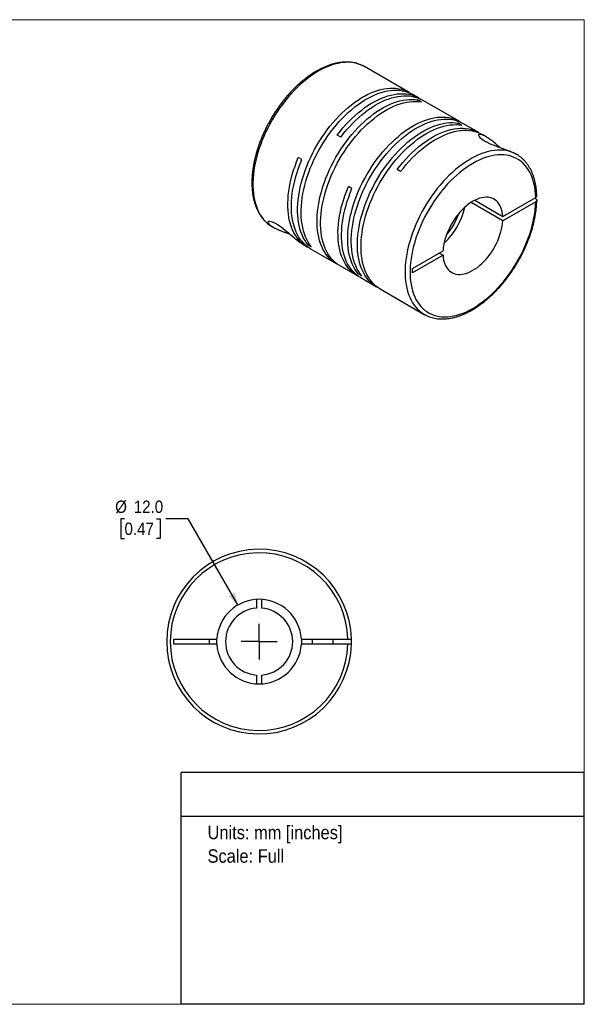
# Model space of a CAD drawing. Header units: millimetres. Extents: x 0 to 216, y 0 to 140.
# Tile 2 of 2: x 136 to 216, y 0 to 140. Entities that reach past the tile are written whole.
import ezdxf
from ezdxf.enums import TextEntityAlignment as Align

# ---------------------------------------------------------------- set-up
doc = ezdxf.new("R2010")
doc.units = ezdxf.units.MM
doc.header["$LTSCALE"] = 0.5
doc.linetypes.add('SLD-Solid', pattern=[0])
doc.layers.add('SLD-0', color=7, linetype='SLD-Solid', lineweight=25)
doc.layers.add('TEXT', color=140, linetype='SLD-Solid', lineweight=25)
doc.styles.add('SLDTEXTSTYLE0', font='GOTHIC.TTF', dxfattribs={"width": 0.913})
doc.dimstyles.new('SLDDIMSTYLE4', dxfattribs={"dimtxt": 1.75, "dimasz": 1.75, "dimexe": 0, "dimexo": 0.0625, "dimgap": 0.4375, "dimtad": 0, "dimtih": 1, "dimtoh": 1, "dimdec": 1, "dimrnd": 1e-09, "dimzin": 4, "dimdsep": 46, "dimtxsty": 'SLDTEXTSTYLE0', "dimsah": 1, "dimcen": 0, "dimadec": 0, "dimazin": 1, "dimtfac": 1, "dimtdec": 1, "dimtofl": 0, "dimtmove": 0, "dimatfit": 3, "dimfxl": 0, "dimfrac": 2, "dimtolj": 1, "dimtzin": 12, "dimarcsym": 0})

# ---------------------------------------------------------------- blocks, each defined once
blk = doc.blocks.new('SW_NOTE_0')
at = {"layer": 'TEXT', "color": 0, "insert": (0, 2.43), "char_height": 1.905, "attachment_point": 1, "style": 'SLDTEXTSTYLE0'}
blk.add_mtext('Units: mm [inches]', dxfattribs=at)
blk = doc.blocks.new('SW_NOTE_0_1')
at = {"layer": 'TEXT', "color": 0, "insert": (0, 2.43), "char_height": 1.905, "attachment_point": 1, "style": 'SLDTEXTSTYLE0'}
blk.add_mtext('Scale: Full', dxfattribs=at)
blk = doc.blocks.new('Block1')
at = {"layer": 'TEXT'}
for p, q in [((215.9, 32.88), (158.75, 32.88)), ((158.75, 0), (158.75, 32.88)), ((215.9, 0), (215.9, 32.88)), ((158.75, 26.7), (215.9, 26.7)), ((215.9, 0), (158.75, 0))]:
    blk.add_line(p, q, dxfattribs=at)
at = {"layer": 'TEXT', "color": 140}
for name, p in [('SW_NOTE_0', (162.49, 22.9)), ('SW_NOTE_0_1', (162.49, 19.56))]:
    blk.add_blockref(name, p, dxfattribs=at)
at = {"layer": 'TEXT', "color": 140, "style": 'SLDTEXTSTYLE0', "width": 0.913, "flags": 2}
for tag, height, p in [('AUTOATTR0', 2.12, (175.99, 28.35)), ('AUTOATTR1_0', 2.38, (166.91, 14.94)), ('AUTOATTR1_1', 2.38, (161.05, 11.86)), ('AUTOATTR1_2', 2.38, (166.69, 8.78))]:
    blk.add_attdef(tag, text='', height=height, dxfattribs=at).set_placement(p, align=Align.BOTTOM_LEFT)
blk = doc.blocks.new('Block2')
at = {"color": 7, "linetype": 'SLD-Solid', "lineweight": 18}
for p, q in [((0, 139.7), (215.9, 139.7)), ((0, 139.7), (0, 0)), ((215.9, 139.7), (215.9, 0)), ((0, 0), (215.9, 0))]:
    blk.add_line(p, q, dxfattribs=at)
blk = doc.blocks.new('_D_5')
at = {"layer": 'SLD-0'}
for p, q in [((150.72, 68.88), (150.18, 68.88)), ((150.18, 68.88), (150.18, 66.1)), ((155.24, 68.88), (155.78, 68.88)), ((155.78, 68.88), (155.78, 66.1)), ((159.74, 68.88), (156.56, 68.88)), ((166.8, 56.66), (159.74, 68.88)), ((150.18, 66.1), (150.72, 66.1)), ((155.78, 66.1), (155.24, 66.1))]:
    blk.add_line(p, q, dxfattribs=at)
blk.add_solid([(166.8, 56.66), (166.36, 58.42), (165.49, 57.92)], dxfattribs=at)
at = {"layer": 'SLD-0', "char_height": 1.75, "attachment_point": 1, "style": 'SLDTEXTSTYLE0'}
for s, insert in [('%%c', (149.4, 71.47)), ('12.0', (152.04, 71.47)), ('0.47', (150.72, 68.34))]:
    blk.add_mtext(s, dxfattribs=dict(at, insert=insert))
blk = doc.blocks.new('SW_CENTERMARKSYMBOL_2')
at = {"layer": 'SLD-0', "color": 0}
for q in [(0, 2.54), (-2.54, 0), (0, -2.54), (2.54, 0)]:
    blk.add_line((0, 0), q, dxfattribs=at)

msp = doc.modelspace()

# ---------------------------------------------------------------- linework, layer by layer
for p, q in [((191.07, 129.38), (184.74, 133.04)), ((184.76, 133.03), (184.74, 133.04)), ((192.45, 128.59), (191.57, 129.09)), ((192.8, 128.04), (192.3, 128.33)), ((192.3, 128.1), (192.3, 128.33)), ((198.17, 125.28), (192.95, 128.3)), ((198.53, 124.74), (198.02, 125.03)), ((198.02, 124.79), (198.02, 125.03)), ((200.93, 123.69), (198.68, 124.99)), ((181.38, 123.04), (180.88, 123.33)), ((201.97, 123.09), (201.43, 123.4)), ((206.31, 120.59), (206.12, 120.69)), ((175.86, 119.85), (175.36, 120.14)), ((189.86, 118.14), (189.36, 118.43)), ((182.96, 115.74), (182.46, 116.03)), ((204.34, 111.17), (199.84, 113.77)), ((200.37, 114.08), (204.34, 111.79)), ((204.34, 111.79), (209.02, 114.48)), ((209.02, 113.87), (204.34, 111.17)), ((209.02, 114.28), (208.84, 114.38)), ((171.64, 110.34), (171.83, 110.24)), ((175.98, 107.84), (176.59, 107.49)), ((176.73, 107.75), (176.93, 107.86)), ((177.24, 107.46), (176.73, 107.75)), ((177.09, 107.2), (180.73, 105.1)), ((191.55, 104.4), (195.88, 106.9)), ((195.88, 106.29), (191.55, 103.79)), ((195.35, 106.59), (195.88, 106.29)), ((181.23, 104.81), (183.7, 103.39)), ((183.84, 103.64), (184.04, 103.76)), ((184.34, 103.35), (183.84, 103.64)), ((191.55, 103.79), (191.55, 104.4)), ((184.2, 103.1), (186.45, 101.79)), ((186.96, 101.5), (193.21, 97.89)), ((193.21, 97.89), (193.22, 97.89)), ((169.42, 57.45), (169.42, 56.21)), ((170.17, 56.21), (170.17, 57.45)), ((157.7, 51.83), (163.81, 51.83)), ((157.7, 51.08), (157.7, 51.83)), ((162.7, 51.83), (162.7, 51.08)), ((163.8, 51.46), (163.81, 51.83)), ((175.79, 51.83), (182.39, 51.83)), ((177.3, 51.83), (177.3, 51.08)), ((180.3, 51.08), (180.3, 51.83)), ((163.81, 51.08), (157.7, 51.08)), ((163.81, 51.08), (163.8, 51.46)), ((182.39, 51.08), (175.79, 51.08)), ((169.42, 46.71), (169.42, 45.47)), ((170.17, 45.47), (170.17, 46.71))]:
    msp.add_line(p, q)
at = {"flags": 128}
for points in [[(184.74, 133.04), (184.73, 133.04), (184.39, 133.21), (184.04, 133.36), (183.67, 133.48), (183.28, 133.57), (182.88, 133.62), (182.47, 133.65), (182.05, 133.64), (181.62, 133.61), (181.18, 133.54), (180.74, 133.44), (180.28, 133.32), (179.82, 133.16), (179.36, 132.98), (178.89, 132.76), (178.42, 132.52), (177.96, 132.25), (177.49, 131.95), (177.02, 131.63), (176.56, 131.28), (176.1, 130.9), (175.64, 130.51), (175.2, 130.09), (174.76, 129.64), (174.33, 129.18), (173.91, 128.7), (173.5, 128.2), (173.1, 127.69), (172.71, 127.15), (172.34, 126.61), (171.99, 126.05), (171.65, 125.48), (171.32, 124.9), (171.02, 124.32), (170.73, 123.72), (170.46, 123.12), (170.21, 122.52), (169.98, 121.92), (169.78, 121.31), (169.59, 120.71), (169.43, 120.11), (169.29, 119.51), (169.17, 118.92), (169.07, 118.33), (169, 117.75), (168.95, 117.19), (168.93, 116.63), (168.93, 116.09), (168.95, 115.56), (169, 115.05), (169.07, 114.56), (169.16, 114.08), (169.28, 113.62), (169.42, 113.19), (169.58, 112.77), (169.76, 112.38), (169.97, 112.01), (170.2, 111.67), (170.44, 111.35), (170.71, 111.06), (171, 110.8), (171.3, 110.56), (171.62, 110.35), (171.64, 110.34)], [(176.73, 107.75), (176.49, 108.07), (176.27, 108.41), (176.07, 108.78), (175.89, 109.17), (175.73, 109.59), (175.59, 110.03), (175.48, 110.49), (175.39, 110.96), (175.32, 111.46), (175.28, 111.97), (175.26, 112.5), (175.26, 113.04), (175.29, 113.59), (175.34, 114.16), (175.41, 114.73), (175.51, 115.32), (175.63, 115.91), (175.77, 116.5), (175.94, 117.1), (176.12, 117.71), (176.33, 118.31), (176.56, 118.91), (176.81, 119.51), (177.08, 120.11), (177.36, 120.7), (177.67, 121.28), (177.99, 121.86), (178.33, 122.43), (178.69, 122.98), (179.06, 123.52), (179.44, 124.05), (179.84, 124.57), (180.25, 125.06), (180.67, 125.54), (181.1, 126), (181.54, 126.44), (181.98, 126.86), (182.43, 127.26), (182.89, 127.63), (183.35, 127.98), (183.82, 128.3), (184.28, 128.6), (184.75, 128.86), (185.22, 129.11), (185.68, 129.32), (186.15, 129.51), (186.6, 129.66), (187.06, 129.79), (187.5, 129.89), (187.94, 129.95), (188.37, 129.99), (188.79, 129.99), (189.2, 129.97), (189.6, 129.91), (189.98, 129.83), (190.35, 129.71), (190.71, 129.57), (191.04, 129.4), (191.31, 129.23)], [(177.24, 107.46), (176.99, 107.78), (176.77, 108.12), (176.57, 108.49), (176.39, 108.88), (176.23, 109.3), (176.09, 109.74), (175.98, 110.2), (175.89, 110.67), (175.82, 111.17), (175.78, 111.68), (175.76, 112.21), (175.76, 112.75), (175.79, 113.3), (175.84, 113.87), (175.91, 114.44), (176.01, 115.03), (176.13, 115.62), (176.27, 116.21), (176.44, 116.81), (176.62, 117.42), (176.83, 118.02), (177.06, 118.62), (177.31, 119.22), (177.58, 119.82), (177.87, 120.41), (178.17, 120.99), (178.49, 121.57), (178.83, 122.14), (179.19, 122.69), (179.56, 123.23), (179.94, 123.76), (180.34, 124.28), (180.75, 124.77), (181.17, 125.25), (181.6, 125.71), (182.04, 126.15), (182.48, 126.57), (182.94, 126.97), (183.39, 127.34), (183.86, 127.69), (184.32, 128.01), (184.79, 128.31), (185.25, 128.58), (185.72, 128.82), (186.19, 129.03), (186.65, 129.22), (187.1, 129.37), (187.56, 129.5), (188, 129.6), (188.44, 129.66), (188.87, 129.7), (189.29, 129.7), (189.7, 129.68), (190.1, 129.62), (190.48, 129.54), (190.85, 129.42), (191.21, 129.28), (191.55, 129.11), (191.57, 129.09)], [(180.88, 123.33), (181.28, 123.84), (181.69, 124.34), (182.11, 124.81), (182.54, 125.27), (182.98, 125.71), (183.43, 126.12), (183.88, 126.51), (184.34, 126.88), (184.8, 127.23), (185.26, 127.55), (185.73, 127.84), (186.2, 128.11), (186.66, 128.34), (187.13, 128.55), (187.59, 128.73), (188.05, 128.89), (188.5, 129.01), (188.94, 129.1), (189.38, 129.16), (189.81, 129.2), (190.23, 129.2), (190.63, 129.17), (191.03, 129.11), (191.41, 129.02), (191.78, 128.9), (192.13, 128.75), (192.47, 128.57), (192.69, 128.43)], [(181.38, 123.04), (181.78, 123.55), (182.19, 124.05), (182.61, 124.52), (183.04, 124.98), (183.48, 125.42), (183.93, 125.83), (184.38, 126.22), (184.84, 126.59), (185.3, 126.94), (185.77, 127.26), (186.23, 127.55), (186.7, 127.82), (187.17, 128.05), (187.63, 128.26), (188.09, 128.44), (188.55, 128.6), (189, 128.72), (189.45, 128.81), (189.88, 128.87), (190.31, 128.91), (190.73, 128.91), (191.14, 128.88), (191.53, 128.82), (191.91, 128.73), (192.28, 128.61), (192.64, 128.46), (192.95, 128.3)], [(180.98, 104.96), (180.7, 105.11), (180.38, 105.32), (180.08, 105.56), (179.79, 105.82), (179.53, 106.11), (179.28, 106.43), (179.06, 106.77), (178.85, 107.13), (178.67, 107.52), (178.51, 107.94), (178.37, 108.37), (178.25, 108.83), (178.16, 109.3), (178.09, 109.79), (178.04, 110.3), (178.02, 110.83), (178.02, 111.37), (178.04, 111.92), (178.09, 112.48), (178.16, 113.06), (178.25, 113.64), (178.37, 114.23), (178.51, 114.83), (178.67, 115.43), (178.85, 116.03), (179.06, 116.63), (179.28, 117.23), (179.53, 117.83), (179.79, 118.43), (180.08, 119.02), (180.38, 119.61), (180.7, 120.19), (181.04, 120.75), (181.39, 121.31), (181.76, 121.86), (182.14, 122.39), (182.54, 122.9), (182.95, 123.4), (183.36, 123.88), (183.79, 124.35), (184.23, 124.79), (184.68, 125.21), (185.13, 125.61), (185.58, 125.98), (186.04, 126.34), (186.51, 126.66), (186.98, 126.96), (187.44, 127.24), (187.91, 127.48), (188.37, 127.7), (188.84, 127.89), (189.3, 128.05), (189.75, 128.18), (190.2, 128.28), (190.63, 128.35), (191.07, 128.39), (191.49, 128.4), (191.9, 128.38), (192.3, 128.33)], [(181.23, 104.81), (181.2, 104.82), (180.88, 105.03), (180.58, 105.27), (180.3, 105.53), (180.03, 105.82), (179.78, 106.14), (179.56, 106.48), (179.35, 106.84), (179.17, 107.23), (179.01, 107.65), (178.87, 108.08), (178.75, 108.54), (178.66, 109.01), (178.59, 109.5), (178.54, 110.01), (178.52, 110.54), (178.52, 111.08), (178.54, 111.63), (178.59, 112.2), (178.66, 112.77), (178.75, 113.35), (178.87, 113.94), (179.01, 114.54), (179.17, 115.14), (179.35, 115.74), (179.56, 116.34), (179.78, 116.94), (180.03, 117.54), (180.3, 118.14), (180.58, 118.73), (180.88, 119.32), (181.2, 119.9), (181.54, 120.46), (181.9, 121.02), (182.26, 121.57), (182.65, 122.1), (183.04, 122.61), (183.45, 123.11), (183.87, 123.59), (184.29, 124.06), (184.73, 124.5), (185.18, 124.92), (185.63, 125.32), (186.09, 125.69), (186.55, 126.05), (187.01, 126.37), (187.48, 126.67), (187.94, 126.95), (188.41, 127.19), (188.88, 127.41), (189.34, 127.6), (189.8, 127.76), (190.25, 127.89), (190.7, 127.99), (191.14, 128.06), (191.57, 128.1), (191.99, 128.11), (192.4, 128.09), (192.8, 128.04)], [(183.84, 103.64), (183.6, 103.96), (183.37, 104.31), (183.17, 104.68), (182.99, 105.07), (182.83, 105.49), (182.7, 105.93), (182.58, 106.38), (182.49, 106.86), (182.43, 107.36), (182.38, 107.87), (182.36, 108.4), (182.37, 108.94), (182.39, 109.49), (182.44, 110.06), (182.52, 110.63), (182.61, 111.22), (182.73, 111.81), (182.88, 112.4), (183.04, 113), (183.23, 113.6), (183.44, 114.21), (183.66, 114.81), (183.91, 115.41), (184.18, 116.01), (184.47, 116.6), (184.78, 117.18), (185.1, 117.76), (185.44, 118.32), (185.79, 118.88), (186.16, 119.42), (186.55, 119.95), (186.95, 120.46), (187.35, 120.96), (187.77, 121.44), (188.2, 121.9), (188.64, 122.34), (189.09, 122.76), (189.54, 123.15), (190, 123.53), (190.46, 123.87), (190.92, 124.2), (191.39, 124.49), (191.86, 124.76), (192.33, 125), (192.79, 125.22), (193.25, 125.4), (193.71, 125.56), (194.16, 125.69), (194.61, 125.78), (195.05, 125.85), (195.48, 125.89), (195.9, 125.89), (196.3, 125.87), (196.7, 125.81), (197.09, 125.73), (197.46, 125.61), (197.81, 125.47), (198.15, 125.29), (198.42, 125.13)], [(184.34, 103.35), (184.1, 103.67), (183.88, 104.02), (183.67, 104.39), (183.49, 104.78), (183.34, 105.2), (183.2, 105.64), (183.09, 106.09), (183, 106.57), (182.93, 107.07), (182.89, 107.58), (182.87, 108.11), (182.87, 108.65), (182.9, 109.2), (182.95, 109.77), (183.02, 110.34), (183.12, 110.93), (183.24, 111.52), (183.38, 112.11), (183.54, 112.71), (183.73, 113.31), (183.94, 113.92), (184.17, 114.52), (184.42, 115.12), (184.68, 115.72), (184.97, 116.31), (185.28, 116.89), (185.6, 117.47), (185.94, 118.03), (186.3, 118.59), (186.67, 119.13), (187.05, 119.66), (187.45, 120.17), (187.86, 120.67), (188.28, 121.15), (188.71, 121.61), (189.14, 122.05), (189.59, 122.47), (190.04, 122.86), (190.5, 123.24), (190.96, 123.58), (191.43, 123.91), (191.89, 124.2), (192.36, 124.47), (192.83, 124.71), (193.29, 124.93), (193.75, 125.11), (194.21, 125.27), (194.66, 125.4), (195.11, 125.49), (195.55, 125.56), (195.98, 125.6), (196.4, 125.6), (196.81, 125.58), (197.2, 125.52), (197.59, 125.44), (197.96, 125.32), (198.31, 125.18), (198.65, 125), (198.68, 124.99)], [(186.71, 101.66), (186.43, 101.81), (186.11, 102.01), (185.81, 102.25), (185.52, 102.51), (185.26, 102.8), (185.01, 103.12), (184.78, 103.46), (184.58, 103.83), (184.4, 104.22), (184.23, 104.63), (184.09, 105.07), (183.98, 105.52), (183.88, 106), (183.81, 106.49), (183.77, 107), (183.74, 107.52), (183.74, 108.06), (183.77, 108.61), (183.81, 109.18), (183.88, 109.75), (183.98, 110.33), (184.09, 110.92), (184.23, 111.52), (184.4, 112.12), (184.58, 112.72), (184.78, 113.32), (185.01, 113.93), (185.26, 114.53), (185.52, 115.12), (185.81, 115.72), (186.11, 116.3), (186.43, 116.88), (186.77, 117.45), (187.12, 118), (187.49, 118.55), (187.87, 119.08), (188.27, 119.6), (188.67, 120.09), (189.09, 120.58), (189.52, 121.04), (189.96, 121.48), (190.4, 121.9), (190.85, 122.3), (191.31, 122.68), (191.77, 123.03), (192.24, 123.36), (192.7, 123.66), (193.17, 123.93), (193.64, 124.18), (194.1, 124.39), (194.56, 124.58), (195.02, 124.74), (195.48, 124.87), (195.92, 124.98), (196.36, 125.05), (196.79, 125.09), (197.21, 125.1), (197.63, 125.08), (198.02, 125.03)], [(186.96, 101.5), (186.93, 101.52), (186.61, 101.72), (186.31, 101.96), (186.02, 102.22), (185.76, 102.51), (185.51, 102.83), (185.29, 103.17), (185.08, 103.54), (184.9, 103.93), (184.74, 104.34), (184.6, 104.78), (184.48, 105.23), (184.39, 105.71), (184.32, 106.2), (184.27, 106.71), (184.25, 107.23), (184.25, 107.77), (184.27, 108.32), (184.32, 108.89), (184.39, 109.46), (184.48, 110.05), (184.6, 110.63), (184.74, 111.23), (184.9, 111.83), (185.08, 112.43), (185.29, 113.03), (185.51, 113.64), (185.76, 114.24), (186.02, 114.83), (186.31, 115.43), (186.61, 116.01), (186.93, 116.59), (187.27, 117.16), (187.62, 117.71), (187.99, 118.26), (188.37, 118.79), (188.77, 119.31), (189.18, 119.8), (189.59, 120.29), (190.02, 120.75), (190.46, 121.19), (190.9, 121.61), (191.36, 122.01), (191.81, 122.39), (192.27, 122.74), (192.74, 123.07), (193.21, 123.37), (193.67, 123.64), (194.14, 123.89), (194.6, 124.1), (195.07, 124.29), (195.52, 124.45), (195.98, 124.58), (196.43, 124.69), (196.86, 124.76), (197.3, 124.8), (197.72, 124.81), (198.13, 124.79), (198.53, 124.74)], [(189.36, 118.43), (189.76, 118.94), (190.17, 119.44), (190.59, 119.92), (191.02, 120.37), (191.46, 120.81), (191.91, 121.22), (192.36, 121.62), (192.82, 121.99), (193.28, 122.33), (193.75, 122.65), (194.22, 122.94), (194.68, 123.21), (195.15, 123.44), (195.61, 123.65), (196.08, 123.84), (196.53, 123.99), (196.98, 124.11), (197.43, 124.2), (197.87, 124.26), (198.29, 124.3), (198.71, 124.3), (199.12, 124.27), (199.52, 124.21), (199.9, 124.12), (200.27, 124), (200.62, 123.85), (200.96, 123.67), (201.18, 123.53)], [(189.86, 118.14), (190.26, 118.65), (190.67, 119.15), (191.09, 119.62), (191.52, 120.08), (191.96, 120.52), (192.41, 120.93), (192.86, 121.32), (193.32, 121.69), (193.78, 122.03), (194.24, 122.35), (194.71, 122.65), (195.18, 122.91), (195.64, 123.15), (196.11, 123.36), (196.57, 123.54), (197.02, 123.69), (197.47, 123.82), (197.92, 123.91), (198.35, 123.97), (198.78, 124.01), (199.2, 124.01), (199.61, 123.98), (200, 123.92), (200.38, 123.83), (200.75, 123.72), (201.11, 123.57), (201.43, 123.4)], [(203.89, 121.59), (203.86, 121.62), (203.69, 121.77), (203.52, 121.93), (203.29, 122.13), (203.11, 122.28), (202.96, 122.4), (202.84, 122.49), (202.68, 122.61), (202.53, 122.72), (202.4, 122.81), (202.22, 122.94), (202.05, 123.04), (201.89, 123.13), (201.75, 123.21), (201.62, 123.27), (201.44, 123.34), (201.29, 123.39), (201.16, 123.42), (201.06, 123.42), (200.98, 123.41), (200.92, 123.36), (200.91, 123.3), (200.93, 123.22), (200.99, 123.12), (201.09, 123), (201.23, 122.88), (201.41, 122.74), (201.62, 122.59), (201.88, 122.44), (202.16, 122.3), (202.47, 122.15), (202.79, 122.01), (203.12, 121.88), (203.46, 121.75), (203.8, 121.62), (204.11, 121.51), (204.43, 121.4), (204.63, 121.33), (204.83, 121.25), (205.02, 121.18), (205.35, 121.06), (205.66, 120.92), (205.94, 120.79), (205.94, 120.79)], [(206.29, 120.6), (205.95, 120.77), (205.59, 120.92), (205.22, 121.03), (204.84, 121.12), (204.44, 121.17), (204.03, 121.2), (203.61, 121.19), (203.18, 121.15), (202.74, 121.09), (202.29, 120.99), (201.83, 120.86), (201.37, 120.71), (200.91, 120.52), (200.44, 120.3), (199.98, 120.06), (199.51, 119.79), (199.04, 119.49), (198.57, 119.17), (198.11, 118.81), (197.65, 118.44), (197.2, 118.04), (196.75, 117.62), (196.31, 117.18), (195.88, 116.72), (195.46, 116.23), (195.05, 115.73), (194.65, 115.22), (194.27, 114.69), (193.9, 114.14), (193.54, 113.58), (193.2, 113.01), (192.88, 112.43), (192.57, 111.85), (192.29, 111.25), (192.02, 110.65), (191.77, 110.05), (191.54, 109.45), (191.34, 108.84), (191.15, 108.24), (190.99, 107.64), (190.85, 107.04), (190.73, 106.45), (190.64, 105.86), (190.57, 105.29), (190.52, 104.72), (190.5, 104.16), (190.5, 103.62), (190.52, 103.1), (190.57, 102.59), (190.64, 102.09), (190.73, 101.62), (190.85, 101.16), (190.99, 100.72), (191.15, 100.31), (191.34, 99.92), (191.54, 99.55), (191.77, 99.21), (192.02, 98.89), (192.29, 98.6), (192.57, 98.34), (192.88, 98.1), (193.2, 97.9), (193.21, 97.89)], [(209.02, 114.48), (208.99, 115), (208.94, 115.49), (208.87, 115.98), (208.77, 116.44), (208.66, 116.88), (208.51, 117.3), (208.35, 117.7), (208.17, 118.08), (207.96, 118.43), (207.73, 118.76), (207.49, 119.07), (207.22, 119.34), (206.93, 119.59), (206.63, 119.81), (206.31, 120), (205.97, 120.17), (205.62, 120.3), (205.25, 120.41), (204.87, 120.48), (204.48, 120.52), (204.07, 120.54), (203.66, 120.52), (203.23, 120.47), (202.8, 120.4), (202.36, 120.29), (201.91, 120.15), (201.46, 119.99), (201.01, 119.79), (200.55, 119.57), (200.09, 119.31), (199.63, 119.03), (199.18, 118.73), (198.72, 118.4), (198.27, 118.04), (197.83, 117.66), (197.39, 117.26), (196.95, 116.84), (196.53, 116.39), (196.12, 115.93), (195.71, 115.44), (195.32, 114.94), (194.94, 114.43), (194.57, 113.9), (194.22, 113.36), (193.89, 112.8), (193.57, 112.24), (193.26, 111.67), (192.98, 111.09), (192.71, 110.5), (192.47, 109.91), (192.24, 109.32), (192.04, 108.73), (191.86, 108.14), (191.69, 107.55), (191.55, 106.97), (191.44, 106.39), (191.34, 105.82), (191.27, 105.25), (191.23, 104.7), (191.2, 104.16), (191.2, 103.63), (191.23, 103.11), (191.27, 102.62), (191.34, 102.13), (191.44, 101.67), (191.55, 101.23), (191.69, 100.8), (191.86, 100.4), (192.04, 100.02), (192.24, 99.66), (192.47, 99.33), (192.71, 99.03), (192.98, 98.75), (193.26, 98.5), (193.57, 98.28), (193.89, 98.08), (194.22, 97.92), (194.57, 97.78), (194.94, 97.67), (195.32, 97.6), (195.71, 97.55), (196.12, 97.53), (196.53, 97.55), (196.95, 97.59), (197.39, 97.67), (197.83, 97.77), (198.27, 97.91), (198.72, 98.07), (199.18, 98.27), (199.63, 98.49), (200.09, 98.74), (200.55, 99.01), (201.01, 99.32), (201.46, 99.65), (201.91, 100), (202.36, 100.38), (202.8, 100.78), (203.23, 101.2), (203.66, 101.65), (204.07, 102.11), (204.48, 102.59), (204.87, 103.09), (205.25, 103.6), (205.62, 104.13), (205.97, 104.67), (206.31, 105.22), (206.63, 105.79), (206.93, 106.36), (207.22, 106.94), (207.49, 107.52), (207.73, 108.11), (207.96, 108.7), (208.17, 109.29), (208.35, 109.88), (208.51, 110.47), (208.66, 111.06), (208.77, 111.64), (208.87, 112.21), (208.94, 112.77), (208.99, 113.33), (209.02, 113.87)], [(206.31, 120.59), (206.29, 120.59), (206.29, 120.6)], [(176.85, 107.35), (176.6, 107.48), (176.28, 107.69), (175.97, 107.92), (175.69, 108.18), (175.42, 108.47), (175.17, 108.78), (174.94, 109.12), (174.74, 109.48), (174.55, 109.87), (174.39, 110.28), (174.25, 110.71), (174.13, 111.16), (174.03, 111.63), (173.96, 112.12), (173.91, 112.63), (173.88, 113.15), (173.88, 113.69), (173.9, 114.24), (173.94, 114.8), (174.01, 115.37), (174.1, 115.95), (174.21, 116.54), (174.35, 117.13), (174.51, 117.73), (174.69, 118.33), (174.89, 118.93), (175.11, 119.54), (175.36, 120.14)], [(177.09, 107.2), (176.79, 107.39), (176.49, 107.62), (176.2, 107.88), (175.93, 108.16), (175.68, 108.48), (175.45, 108.82), (175.24, 109.18), (175.06, 109.57), (174.89, 109.98), (174.75, 110.41), (174.63, 110.86), (174.53, 111.33), (174.46, 111.82), (174.41, 112.33), (174.38, 112.85), (174.38, 113.39), (174.4, 113.94), (174.44, 114.5), (174.51, 115.07), (174.6, 115.66), (174.71, 116.24), (174.85, 116.84), (175.01, 117.44), (175.19, 118.04), (175.39, 118.64), (175.61, 119.25), (175.86, 119.85)], [(183.95, 103.25), (183.72, 103.37), (183.4, 103.57), (183.09, 103.81), (182.8, 104.07), (182.53, 104.35), (182.29, 104.66), (182.06, 105), (181.85, 105.37), (181.66, 105.75), (181.5, 106.16), (181.36, 106.59), (181.24, 107.05), (181.14, 107.52), (181.07, 108.01), (181.01, 108.52), (180.99, 109.04), (180.98, 109.58), (181, 110.13), (181.05, 110.69), (181.12, 111.26), (181.21, 111.84), (181.32, 112.43), (181.45, 113.03), (181.61, 113.63), (181.79, 114.23), (182, 114.83), (182.22, 115.43), (182.46, 116.03)], [(184.2, 103.1), (183.9, 103.28), (183.59, 103.52), (183.31, 103.78), (183.04, 104.06), (182.79, 104.37), (182.56, 104.71), (182.35, 105.08), (182.16, 105.46), (182, 105.87), (181.86, 106.3), (181.74, 106.76), (181.64, 107.23), (181.57, 107.72), (181.52, 108.23), (181.49, 108.75), (181.49, 109.29), (181.51, 109.84), (181.55, 110.4), (181.62, 110.97), (181.71, 111.55), (181.82, 112.14), (181.96, 112.74), (182.12, 113.34), (182.3, 113.94), (182.5, 114.54), (182.72, 115.14), (182.96, 115.74)], [(204.34, 111.79), (204.31, 112.14), (204.26, 112.47), (204.18, 112.78), (204.07, 113.07), (203.95, 113.34), (203.8, 113.58), (203.63, 113.8), (203.45, 113.99), (203.24, 114.15), (203.01, 114.28), (202.77, 114.39), (202.52, 114.46), (202.25, 114.5), (201.97, 114.51), (201.67, 114.49), (201.37, 114.44), (201.06, 114.36), (200.75, 114.25), (200.43, 114.11), (200.11, 113.94), (199.79, 113.74), (199.47, 113.51), (199.16, 113.26), (198.85, 112.99), (198.55, 112.69), (198.26, 112.37), (197.97, 112.03), (197.7, 111.68), (197.45, 111.31), (197.21, 110.93), (196.98, 110.54), (196.77, 110.14), (196.59, 109.73), (196.42, 109.32), (196.27, 108.9), (196.15, 108.49), (196.04, 108.08), (195.96, 107.68), (195.91, 107.28), (195.88, 106.9)], [(175.98, 107.84), (175.92, 107.88), (175.79, 107.96), (175.65, 108.05), (175.45, 108.19), (175.24, 108.35), (175.03, 108.52), (174.82, 108.7), (174.57, 108.91), (174.31, 109.13), (174.05, 109.35), (173.79, 109.57), (173.51, 109.8), (173.22, 110.03), (172.94, 110.24), (172.66, 110.43), (172.39, 110.61), (172.14, 110.76), (171.9, 110.88), (171.68, 110.97), (171.49, 111.04), (171.34, 111.07), (171.21, 111.07), (171.12, 111.05), (171.07, 111.01), (171.06, 110.95), (171.06, 110.9), (171.09, 110.85), (171.13, 110.78), (171.24, 110.66), (171.41, 110.51), (171.64, 110.35), (171.64, 110.35)], [(195.88, 106.29), (195.91, 105.94), (195.96, 105.6), (196.04, 105.29), (196.15, 105), (196.27, 104.73), (196.42, 104.49), (196.59, 104.27), (196.77, 104.08), (196.98, 103.92), (197.21, 103.79), (197.45, 103.68), (197.7, 103.61), (197.97, 103.57), (198.26, 103.56), (198.55, 103.58), (198.85, 103.63), (199.16, 103.71), (199.47, 103.82), (199.79, 103.97), (200.11, 104.14), (200.43, 104.34), (200.75, 104.56), (201.06, 104.81), (201.37, 105.09), (201.67, 105.38), (201.97, 105.7), (202.25, 106.04), (202.52, 106.39), (202.77, 106.76), (203.01, 107.14), (203.24, 107.53), (203.45, 107.94), (203.63, 108.34), (203.8, 108.75), (203.95, 109.17), (204.07, 109.58), (204.18, 109.99), (204.26, 110.39), (204.31, 110.79), (204.34, 111.17)], [(175.79, 51.83), (175.8, 51.46), (175.79, 51.08)]]:
    msp.add_lwpolyline(points, dxfattribs=at)
for centre, radius, start, end in [((189.36, 115.24), 9.84, 312.5676, 347.4378), ((188.56, 115.71), 10.19, 319.8953, 340.1101), ((169.8, 51.46), 13.1, 1.6404, 358.3596), ((169.8, 51.46), 12.6, 1.7055, 358.2945), ((169.8, 51.46), 6, 3.5833, 176.4167), ((169.8, 51.46), 4.76, 94.5162, 265.4838), ((169.8, 51.46), 4.76, 274.5162, 85.4838), ((169.8, 51.46), 13.1, 358.3596, 1.6404), ((169.8, 51.46), 6, 183.5833, 356.4167)]:
    msp.add_arc(centre, radius, start, end)
for points, knots in [([(184.75, 133.03), (184.71, 133.05), (184.57, 133.14), (184.3, 133.26), (183.95, 133.4), (183.59, 133.52), (183.21, 133.6), (182.83, 133.66), (182.43, 133.69), (182.02, 133.7), (181.6, 133.67), (181.18, 133.62), (180.75, 133.54), (180.31, 133.43), (179.86, 133.3), (179.42, 133.13), (178.97, 132.94), (178.52, 132.73), (178.07, 132.49), (177.61, 132.22), (177.17, 131.93), (176.72, 131.62), (176.28, 131.28), (175.84, 130.92), (175.41, 130.55), (174.98, 130.15), (174.56, 129.73), (174.15, 129.29), (173.75, 128.84), (173.36, 128.37), (172.98, 127.88), (172.62, 127.39), (172.26, 126.87), (171.92, 126.35), (171.59, 125.82), (171.28, 125.27), (170.98, 124.72), (170.7, 124.17), (170.44, 123.6), (170.19, 123.03), (169.97, 122.46), (169.76, 121.89), (169.57, 121.32), (169.4, 120.74), (169.25, 120.17), (169.12, 119.61), (169.01, 119.04), (168.92, 118.48), (168.85, 117.93), (168.8, 117.39), (168.78, 116.86), (168.78, 116.34), (168.8, 115.83), (168.84, 115.33), (168.9, 114.85), (168.99, 114.38), (169.1, 113.93), (169.23, 113.49), (169.38, 113.08), (169.55, 112.68), (169.74, 112.31), (169.96, 111.96), (170.19, 111.63), (170.44, 111.32), (170.71, 111.04), (170.99, 110.79), (171.29, 110.56), (171.51, 110.41), (171.63, 110.35), (171.64, 110.34)], [0, 0, 0, 0, 0.004961, 0.019788, 0.034617, 0.049466, 0.064353, 0.079294, 0.094297, 0.109368, 0.124507, 0.13971, 0.15497, 0.170278, 0.185624, 0.200999, 0.216395, 0.231805, 0.247222, 0.262641, 0.278058, 0.293472, 0.30888, 0.324282, 0.339677, 0.355065, 0.370447, 0.385823, 0.401193, 0.416558, 0.431919, 0.447276, 0.462631, 0.477983, 0.493334, 0.508684, 0.524035, 0.539387, 0.554741, 0.570097, 0.585456, 0.600819, 0.616187, 0.631561, 0.646941, 0.662328, 0.677723, 0.693126, 0.708537, 0.723956, 0.739383, 0.754817, 0.770256, 0.785698, 0.801139, 0.816573, 0.831995, 0.847396, 0.862767, 0.878098, 0.89338, 0.908602, 0.923757, 0.938841, 0.953854, 0.968801, 0.983693, 0.998544, 1, 1, 1, 1]), ([(205.94, 120.79), (205.99, 120.77), (206.05, 120.73), (206.1, 120.7), (206.12, 120.69)], [0, 0, 0, 0, 0.70858, 1, 1, 1, 1]), ([(209.16, 114.69), (209.16, 114.78), (209.15, 115.04), (209.12, 115.46), (209.06, 115.95), (208.98, 116.42), (208.88, 116.88), (208.76, 117.32), (208.61, 117.74), (208.45, 118.14), (208.26, 118.52), (208.05, 118.88), (207.83, 119.21), (207.58, 119.52), (207.32, 119.81), (207.04, 120.07), (206.74, 120.31), (206.49, 120.48), (206.33, 120.57), (206.29, 120.59)], [0, 0, 0, 0, 0.0335618, 0.0971005, 0.1606525, 0.224184, 0.2876705, 0.3510818, 0.4143822, 0.4775314, 0.5404871, 0.6032089, 0.6656627, 0.7278267, 0.7896958, 0.8512854, 0.912633, 0.9737959, 1, 1, 1, 1]), ([(209.02, 114.48), (209.04, 114.5), (209.09, 114.53), (209.14, 114.59), (209.16, 114.65), (209.16, 114.68), (209.16, 114.69)], [0, 0, 0, 0, 0.293523, 0.573311, 0.839357, 1, 1, 1, 1]), ([(193.22, 97.89), (193.24, 97.88), (193.37, 97.8), (193.62, 97.68), (193.97, 97.54), (194.33, 97.42), (194.7, 97.33), (195.09, 97.27), (195.49, 97.24), (195.89, 97.23), (196.31, 97.26), (196.74, 97.31), (197.17, 97.38), (197.61, 97.49), (198.05, 97.62), (198.49, 97.78), (198.94, 97.97), (199.39, 98.18), (199.85, 98.42), (200.3, 98.69), (200.75, 98.98), (201.19, 99.29), (201.64, 99.62), (202.07, 99.98), (202.51, 100.35), (202.93, 100.75), (203.35, 101.17), (203.76, 101.6), (204.16, 102.06), (204.55, 102.52), (204.93, 103.01), (205.3, 103.51), (205.66, 104.02), (206, 104.54), (206.33, 105.07), (206.64, 105.61), (206.94, 106.16), (207.22, 106.72), (207.49, 107.28), (207.73, 107.85), (207.96, 108.42), (208.17, 109), (208.37, 109.57), (208.54, 110.14), (208.69, 110.71), (208.82, 111.28), (208.93, 111.84), (209.02, 112.4), (209.09, 112.95), (209.14, 113.49), (209.16, 113.86), (209.16, 114.05), (209.16, 114.07)], [0, 0, 0, 0, 0.003683, 0.023762, 0.043841, 0.063946, 0.084102, 0.104328, 0.124638, 0.145041, 0.165535, 0.186116, 0.206775, 0.227501, 0.248279, 0.269097, 0.289945, 0.310811, 0.331687, 0.352568, 0.373446, 0.39432, 0.415186, 0.436044, 0.456892, 0.477732, 0.498562, 0.519385, 0.540199, 0.561007, 0.581809, 0.602606, 0.623399, 0.644189, 0.664977, 0.685765, 0.706553, 0.727342, 0.748133, 0.768928, 0.789726, 0.810531, 0.831342, 0.85216, 0.872987, 0.893824, 0.91467, 0.935528, 0.956396, 0.977276, 0.997062, 1, 1, 1, 1]), ([(209.02, 114.28), (209.03, 114.27), (209.06, 114.25), (209.1, 114.21), (209.14, 114.17), (209.16, 114.12), (209.16, 114.07), (209.16, 114.02), (209.13, 113.97), (209.08, 113.92), (209.04, 113.89), (209.02, 113.87)], [0, 0, 0, 0, 0.088954, 0.183449, 0.283484, 0.389059, 0.500174, 0.616827, 0.739017, 0.866742, 1, 1, 1, 1]), ([(171.64, 110.35), (171.68, 110.33), (171.77, 110.27), (171.92, 110.18), (172.09, 110.1), (172.28, 110), (172.46, 109.92), (172.64, 109.84), (172.82, 109.77), (173, 109.69), (173.19, 109.62), (173.38, 109.55), (173.59, 109.48), (173.81, 109.41), (173.98, 109.35), (174.08, 109.32), (174.09, 109.32)], [0, 0, 0, 0, 0.074301, 0.152629, 0.235007, 0.321455, 0.411992, 0.474459, 0.54344, 0.618939, 0.687519, 0.756217, 0.825033, 0.908798, 0.986598, 1, 1, 1, 1]), ([(182.39, 51.83), (182.42, 51.83), (182.46, 51.83), (182.53, 51.83), (182.6, 51.83), (182.66, 51.83), (182.71, 51.83), (182.76, 51.83), (182.79, 51.83), (182.83, 51.83), (182.85, 51.83), (182.87, 51.83), (182.88, 51.83), (182.89, 51.83), (182.89, 51.83), (182.89, 51.83)], [0, 0, 0, 0, 0.09287, 0.183082, 0.270637, 0.355534, 0.437774, 0.517355, 0.594278, 0.668543, 0.74015, 0.809099, 0.87539, 0.939023, 1, 1, 1, 1]), ([(182.89, 51.08), (182.89, 51.08), (182.89, 51.08), (182.87, 51.08), (182.85, 51.08), (182.8, 51.08), (182.75, 51.08), (182.68, 51.08), (182.59, 51.08), (182.5, 51.08), (182.43, 51.08), (182.39, 51.08)], [0, 0, 0, 0, 0.088954, 0.183449, 0.283484, 0.389059, 0.500174, 0.616827, 0.739017, 0.866742, 1, 1, 1, 1])]:
    msp.add_open_spline(points, degree=3, knots=knots)

# ---------------------------------------------------------------- block references
at = {"color": 7, "linetype": 'Continuous'}
for name in ['Block2', 'Block1']:
    msp.add_blockref(name, (0, 0), dxfattribs=at)
at = {"layer": 'SLD-0'}
msp.add_blockref('SW_CENTERMARKSYMBOL_2', (169.8, 51.46), dxfattribs=at)

# ---------------------------------------------------------------- dimensions: what is measured, and where the dimension line sits
dim = msp.add_diameter_dim_2p(p1=(172.8, 46.26), p2=(166.8, 56.66), dimstyle='SLDDIMSTYLE4', dxfattribs=at)
dim.commit()
dim.dimension.update_dxf_attribs({"geometry": '_D_5', "text_midpoint": (152.98, 68.88), "dimtype": 163})

doc.saveas('drawing.dxf')
